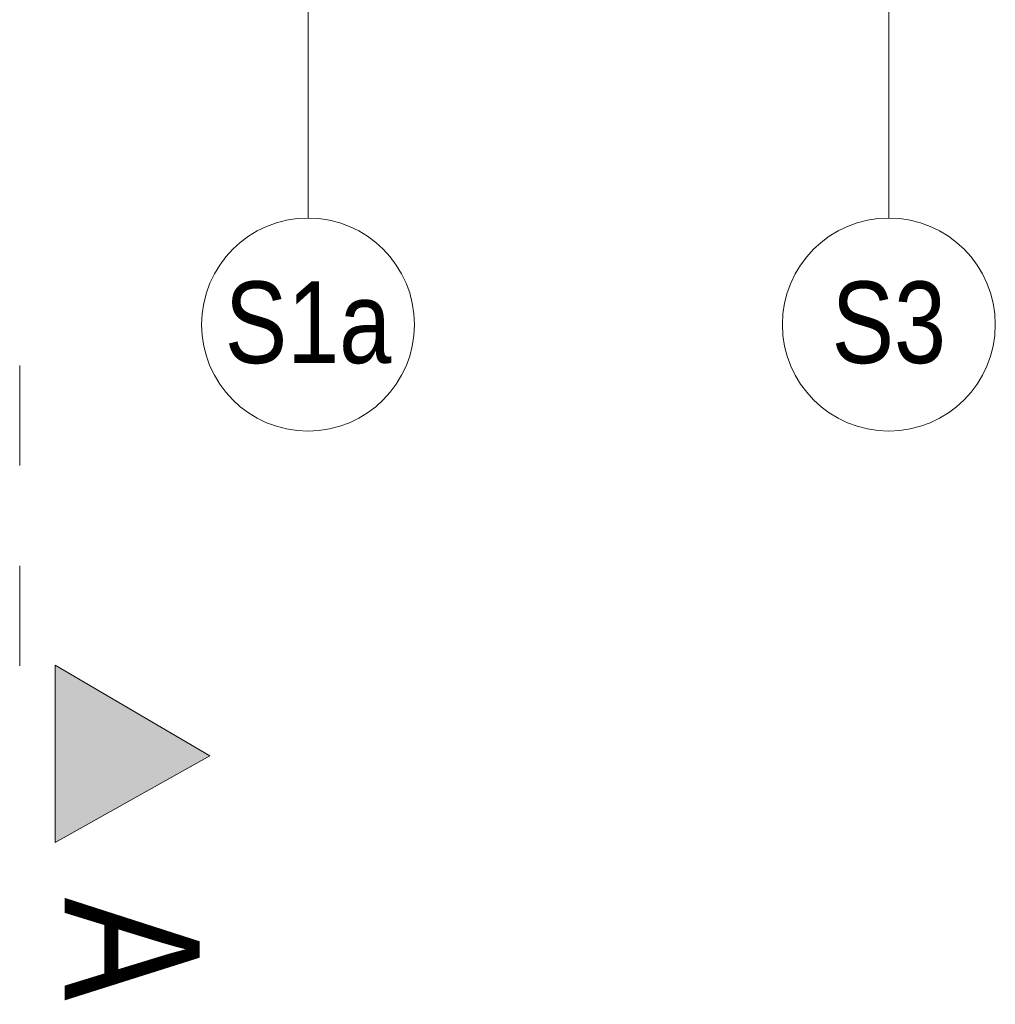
# Model space of a CAD drawing. Extents: x -558982 to 5119495, y -5290134 to 121759.
# Tile 233 of 256: x -427009 to -424259, y -25076 to -22301. Entities that reach past the tile are written whole.
import ezdxf

# ---------------------------------------------------------------- set-up
doc = ezdxf.new("R2010")
doc.units = 0
doc.header["$MEASUREMENT"] = 0
doc.linetypes.add('Dashed', pattern=[564.444447, 282.222223, -282.222223])
doc.layers.add('Arch opisy', color=252, linetype='Continuous')
for name, color, linetype, lineweight in [('Arch opisy_Nr_Pióra__1', 252, 'Continuous', 25), ('Arch opisy_Nr_Pióra__21', 252, 'Continuous', 9), ('INWENT OPISY_Nr_Pióra__21', 252, 'Continuous', 9), ('INWENT OPISY_Nr_Pióra__41', 252, 'Continuous', 15)]:
    doc.layers.add(name, color=color, linetype=linetype, lineweight=lineweight)
doc.styles.add('GENERATED_STYLE_5', font='ARIALN.TTF')

# ---------------------------------------------------------------- blocks, each defined once
blk = doc.blocks.new('Linia_50', base_point=(-417153.8, 22732.6))
at = {"layer": 'Arch opisy_Nr_Pióra__21', "linetype": 'Continuous'}
blk.add_line((-417153.8, 22732.6), (-417153.8, 20652.8), dxfattribs=at)
blk.add_circle((-417153.8, 20352.8), 300, dxfattribs=at)
blk = doc.blocks.new('Linia_54', base_point=(-415516.9, 22732.6))
at = {"layer": 'Arch opisy_Nr_Pióra__21', "linetype": 'Continuous'}
blk.add_line((-415516.9, 22732.6), (-415516.9, 20652.8), dxfattribs=at)
blk.add_circle((-415516.9, 20352.8), 300, dxfattribs=at)

msp = doc.modelspace()

# ---------------------------------------------------------------- hatches: boundary and pattern name
at = {"layer": 'INWENT OPISY_Nr_Pióra__21', "linetype": 'Continuous'}
msp.add_hatch(color=256, dxfattribs=at).paths.add_polyline_path([(-426472.6, -24375.7), (-426908.8, -24620.1), (-426908.8, -24120.1)], flags=0)

# ---------------------------------------------------------------- linework, layer by layer
at = {"layer": 'INWENT OPISY_Nr_Pióra__41', "linetype": 'Dashed'}
msp.add_line((-427008.8, -23275.7), (-427008.8, -24375.7), dxfattribs=at)
at = {"layer": 'INWENT OPISY_Nr_Pióra__41', "linetype": 'Continuous'}
for p, q in [((-426908.8, -24620.1), (-426908.8, -24120.1)), ((-426472.6, -24375.7), (-426908.8, -24120.1)), ((-426908.8, -24620.1), (-426472.6, -24375.7))]:
    msp.add_line(p, q, dxfattribs=at)

# ---------------------------------------------------------------- block references
at = {"layer": 'Arch opisy', "linetype": 'Continuous'}
for name, p in [('Linia_50', (-426196.3, -20780.6)), ('Linia_54', (-424559.5, -20780.6))]:
    msp.add_blockref(name, p, dxfattribs=at)

# ---------------------------------------------------------------- texts
at = {"layer": 'Arch opisy_Nr_Pióra__1', "linetype": 'Continuous', "char_height": 230, "attachment_point": 2, "style": 'GENERATED_STYLE_5'}
for s, insert in [('{S1a}', (-426196.3, -23039)), ('{S3}', (-424559.5, -23039))]:
    msp.add_mtext(s, dxfattribs=dict(at, insert=insert))
at = {"layer": 'INWENT OPISY_Nr_Pióra__21', "linetype": 'Continuous', "insert": (-426501.7, -24920.1), "char_height": 380, "attachment_point": 2, "rotation": 270, "style": 'GENERATED_STYLE_5'}
msp.add_mtext('{A}', dxfattribs=at)

doc.saveas('drawing.dxf')
